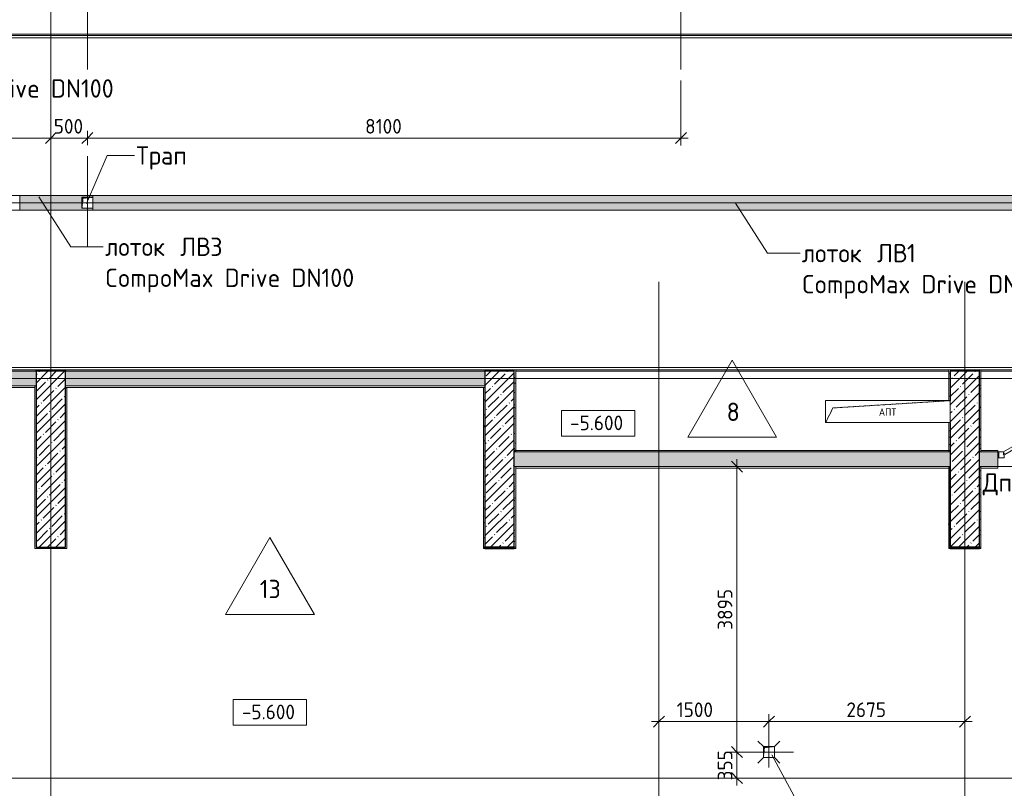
# Model space of a CAD drawing. Header units: millimetres. Extents: x -4558 to 63605, y -10605 to 130388.
# Tile 54 of 66: x 7775 to 21213, y 93710 to 104198. Entities that reach past the tile are written whole.
import ezdxf

# ---------------------------------------------------------------- set-up
doc = ezdxf.new("R2010")
doc.units = ezdxf.units.MM
for name, pattern in [('3_ Штрих_ 1 х 1 мм', [2, 1, -1]), ('4_ Штрихпунктир_ 10 х 2 мм', [14, 10, -2, 0, -2]), ('4_ Штрихпунктир_ 5 х 2 мм', [9, 5, -2, 0, -2])]:
    doc.linetypes.add(name, pattern=pattern)
for name, color, linetype, lineweight in [('A-ANNO-DIMS', 7, 'Continuous', 5), ('A-ANNO-DIMS-100', 7, 'Continuous', 5), ('A-ANNO-NOTE', 7, 'Continuous', 5), ('A-DETL', 7, 'Continuous', 25), ('A-DETL-GENF', 7, 'Continuous', 13), ('A-DOOR', 7, 'Continuous', 13), ('A-DOOR-FRAM', 7, 'Continuous', 13), ('A-DOOR-IDEN', 7, 'Continuous', 5), ('A-FLOR', 7, 'Continuous', 13), ('A-FLOR-IDEN', 7, 'Continuous', 5), ('A-GENM', 7, 'Continuous', 13), ('A-WALL', 7, 'Continuous', 13), ('A-WALL-PATT', 7, 'Continuous', 13), ('G-ANNO-DIMS', 7, 'Continuous', 5), ('G-ANNO-TEXT', 7, 'Continuous', 5), ('I-WALL', 7, 'Continuous', 13), ('M-EQPM', 7, 'Continuous', 13), ('P-SANR-FIXT', 7, 'Continuous', 13), ('S-COLS', 7, 'Continuous', 25), ('S-GRID', 7, 'Continuous', 5)]:
    doc.layers.add(name, color=color, linetype=linetype, lineweight=lineweight)
doc.styles.add('GOST Common', font='GOST_Common.ttf', dxfattribs={"height": 100})
doc.styles.add('GOST Common_2', font='GOST_Common.ttf', dxfattribs={"height": 200})
doc.styles.add('GOST Common_3', font='GOST_Common.ttf', dxfattribs={"height": 250})
doc.dimstyles.new('2_мм', dxfattribs={"dimscale": 304.8, "dimtxt": 201.142999, "dimasz": 0.492126, "dimexe": 0.328084, "dimexo": 0.492126, "dimgap": 0, "dimtad": 1, "dimdec": 0, "dimdsep": 46, "dimtxsty": 'GOST Common_2', "dimblk1": 'OBLIQUE', "dimblk2": 'OBLIQUE', "dimsah": 1, "dimcen": 0.09, "dimdle": 0.328084, "dimadec": 5, "dimazin": 2, "dimtfac": 1, "dimtdec": 4, "dimtix": 1, "dimtmove": 0, "dimatfit": 3, "dimfxl": 1, "dimtvp": 1, "dimtolj": 1, "dimtzin": 0, "dimarcsym": 2})
doc.dimstyles.new('2_мм_1', dxfattribs={"dimscale": 304.8, "dimtxt": 201.142999, "dimasz": 0.492126, "dimexe": 0.328084, "dimexo": 0.492126, "dimgap": 0, "dimtad": 1, "dimdec": 0, "dimdsep": 46, "dimtxsty": 'GOST Common_2', "dimblk1": 'OBLIQUE', "dimblk2": 'OBLIQUE', "dimsah": 1, "dimcen": 0.09, "dimdle": 0.328084, "dimadec": 5, "dimazin": 2, "dimtfac": 1, "dimtdec": 4, "dimtix": 1, "dimtmove": 1, "dimatfit": 3, "dimfxl": 1, "dimtvp": 1, "dimtolj": 1, "dimtzin": 0, "dimarcsym": 2})
pattern_1 = [(0, (0, 0), (203.2, 50.8), [3.353, -149.047, 3.353, -149.047, -812.8]), (0, (0, 0), (203.2, 50.8), [-304.8, 3.353, -301.447, 3.353, -149.047, -355.6]), (0, (0, 0), (203.2, 50.8), [-762, 3.353, -98.247, 3.353, -250.647]), (120, (76.2, 25.4), (-145.59409, 150.576362), [3.353, -149.047, 3.353, -149.047, -812.8]), (120, (76.2, 25.4), (-145.59409, 150.576362), [-304.8, 3.353, -301.447, 3.353, -149.047, -355.6]), (120, (76.2, 25.4), (-145.59409, 150.576362), [-762, 3.353, -98.247, 3.353, -250.647]), (240, (101.6, 127), (-57.60591, -201.376362), [3.353, -149.047, 3.353, -149.047, -812.8]), (240, (101.6, 127), (-57.60591, -201.376362), [-304.8, 3.353, -301.447, 3.353, -149.047, -355.6]), (240, (101.6, 127), (-57.60591, -201.376362), [-762, 3.353, -98.247, 3.353, -250.647])]
pattern_2 = [(45, (0, 0), (-114.04925, 114.04925), []), (45, (114.05, 0), (-114.04925, 114.04925), [201.612, -40.322, 3.353, -36.97])]
pattern_3 = [(135, (150.28, 188.64), (-282.8427, 3e-14), [5, -395]), (135, (174.9, 237.36), (-282.8427, 3e-14), [5, -395]), (135, (211.96, 236.53), (-282.8427, 3e-14), [5, -395]), (135, (114.96, 223.96), (-282.8427, 3e-14), [5, -395]), (135, (77.54, 223.96), (-282.8427, 3e-14), [5, -395]), (135, (57.44, 184.52), (-282.8427, 3e-14), [5, -395]), (135, (66.21, 142.9), (-282.8427, 3e-14), [5, -395]), (135, (107.33, 161), (-282.8427, 3e-14), [5, -395]), (135, (99.08, 130.94), (-282.8427, 3e-14), [5, -395]), (135, (22.6, 136.46), (-282.8427, 3e-14), [5, -395]), (135, (21.16, 168.08), (-282.8427, 3e-14), [5, -395]), (135, (46.13, 96.12), (-282.8427, 3e-14), [5, -395]), (135, (3.54, 74.6), (-282.8427, 3e-14), [5, -395]), (135, (40.3, 47.56), (-282.8427, 3e-14), [5, -395]), (135, (39.77, 18.47), (-282.8427, 3e-14), [5, -395]), (135, (76.94, 37.28), (-282.8427, 3e-14), [5, -395]), (135, (114.18, 62.4), (-282.8427, 3e-14), [5, -395]), (135, (139.87, 90.2), (-282.8427, 3e-14), [5, -395]), (135, (141.44, 15.82), (-282.8427, 3e-14), [5, -395]), (135, (188.69, 26.73), (-282.8427, 3e-14), [5, -395]), (135, (176.14, 51.36), (-282.8427, 3e-14), [5, -395]), (135, (177.03, 0), (-282.8427, 3e-14), [5, -395]), (135, (276.61, 8.22), (-282.8427, 3e-14), [5, -395]), (135, (271.19, 31.72), (-282.8427, 3e-14), [5, -395]), (135, (268.29, 119.65), (-282.8427, 3e-14), [5, -395]), (135, (237.92, 101.95), (-282.8427, 3e-14), [5, -395]), (135, (237.92, 158.27), (-282.8427, 3e-14), [5, -395]), (135, (260.4, 204.35), (-282.8427, 3e-14), [5, -395]), (135, (275.54, 235.4), (-282.8427, 3e-14), [5, -395]), (135, (117.62, 268.96), (-282.8427, 3e-14), [5, -395]), (135, (203.62, 273.83), (-282.8427, 3e-14), [5, -395]), (135, (47.24, 279.3), (-282.8427, 3e-14), [5, -395]), (135, (23.2, 266.16), (-282.8427, 3e-14), [5, -395]), (135, (42.78, 232.52), (-282.8427, 3e-14), [5, -395]), (135, (177.76, 90.57), (-282.8427, 3e-14), [5, -395]), (135, (181.12, 121.8), (-282.8427, 3e-14), [5, -395]), (135, (206.73, 172.06), (-282.8427, 3e-14), [5, -395]), (135, (143.14, 136.62), (-282.8427, 3e-14), [5, -395]), (135, (211.51, 131.86), (-282.8427, 3e-14), [5, -395]), (135, (81.47, 95.1), (-282.8427, 3e-14), [5, -395]), (135, (235.13, 60.46), (-282.8427, 3e-14), [5, -395]), (135, (242.24, 4.89), (-282.8427, 3e-14), [5, -395]), (45, (0, 106.07), (-282.8427, 0), []), (45, (106.07, 0), (-282.8427, 0), []), (45, (176.78, 0), (-282.8427, 0), []), (45, (0, 176.78), (-282.8427, 0), [])]

# ---------------------------------------------------------------- blocks, each defined once
blk = doc.blocks.new('Наметкина 10_РД_АР_П_Отделка_R21_rvt-1--01_Подвал_МП_часть А')
at = {"layer": 'A-WALL-PATT', "lineweight": 5}
h = blk.add_hatch(dxfattribs=at)
h.set_pattern_fill('FP_6', color=256, style=0, pattern_type=2)
h.set_pattern_definition(pattern_1)
h.paths.add_polyline_path([(8000, 99400), (8000, 99420), (600, 99420), (600, 99400), (7068, 99400)])
h = blk.add_hatch(dxfattribs=at)
h.set_pattern_fill('FP_6', color=256, style=0, pattern_type=2)
h.set_pattern_definition(pattern_1)
h.paths.add_polyline_path([(8400, 99400), (8400, 99420), (8000, 99420), (8000, 99400)])
h = blk.add_hatch(dxfattribs=at)
h.set_pattern_fill('FP_6', color=256, style=0, pattern_type=2)
h.set_pattern_definition(pattern_1)
h.paths.add_polyline_path([(14126, 99400), (14126, 99420), (8400, 99420), (8400, 99400), (13815, 99400)])
h = blk.add_hatch(dxfattribs=at)
h.set_pattern_fill('FP_6', color=256, style=0, pattern_type=2)
h.set_pattern_definition(pattern_1)
h.paths.add_polyline_path([(14525, 99400), (14525, 99420), (14126, 99420), (14126, 99400)])
h = blk.add_hatch(dxfattribs=at)
h.set_pattern_fill('FP_6', color=256, style=0, pattern_type=2)
h.set_pattern_definition(pattern_1)
h.paths.add_polyline_path([(14545, 98320), (14545, 99420), (14525, 99420), (14525, 98320)])
h = blk.add_hatch(dxfattribs=at)
h.set_pattern_fill('FP_6', color=256, style=0, pattern_type=2)
h.set_pattern_definition(pattern_1)
h.paths.add_polyline_path([(20455, 98300), (20475, 98300), (20475, 98700), (20455, 98700)])
h.paths.add_polyline_path([(20468, 99000), (20475, 99000), (20475, 99420), (20455, 99420), (20455, 99000)])
h = blk.add_hatch(dxfattribs=at)
h.set_pattern_fill('FP_6', color=256, style=0, pattern_type=2)
h.set_pattern_definition(pattern_1)
h.paths.add_polyline_path([(20475, 99400), (20875, 99400), (20875, 99420), (20475, 99420)])
h = blk.add_hatch(dxfattribs=at)
h.set_pattern_fill('FP_6', color=256, style=0, pattern_type=2)
h.set_pattern_definition(pattern_1)
h.paths.add_polyline_path([(20895, 98300), (20895, 99420), (20875, 99420), (20875, 98300)])
h = blk.add_hatch(dxfattribs=at)
h.set_pattern_fill('FP_6', color=256, style=0, pattern_type=2)
h.set_pattern_definition(pattern_1)
h.paths.add_polyline_path([(14125, 97000), (14125, 99180), (14105, 99180), (14105, 97000)])
h = blk.add_hatch(dxfattribs=at)
h.set_pattern_fill('FP_6', color=256, style=0, pattern_type=2)
h.set_pattern_definition(pattern_1)
h.paths.add_polyline_path([(14525, 96980), (14545, 96980), (14545, 98100), (14525, 98100), (14525, 97000)])
h.paths.add_polyline_path([(14545, 98300), (14545, 98320), (14525, 98320), (14525, 98300)])
h = blk.add_hatch(dxfattribs=at)
h.set_pattern_fill('FP_6', color=256, style=0, pattern_type=2)
h.set_pattern_definition(pattern_1)
h.paths.add_polyline_path([(20455, 98300), (20455, 98320), (14545, 98320), (14545, 98300)])
h = blk.add_hatch(dxfattribs=at)
h.set_pattern_fill('FP_6', color=256, style=0, pattern_type=2)
h.set_pattern_definition(pattern_1)
h.paths.add_polyline_path([(26555, 98300), (26555, 98320), (22225, 98320), (22225, 98300), (23936, 98300)])
h.paths.add_polyline_path([(21125, 98300), (21125, 98320), (20895, 98320), (20895, 98300)])
h = blk.add_hatch(dxfattribs=at)
h.set_pattern_fill('FP_6', color=256, style=0, pattern_type=2)
h.set_pattern_definition(pattern_1)
h.paths.add_polyline_path([(20475, 97000), (20475, 98100), (20455, 98100), (20455, 97000)])
h = blk.add_hatch(dxfattribs=at)
h.set_pattern_fill('FP_6', color=256, style=0, pattern_type=2)
h.set_pattern_definition(pattern_1)
h.paths.add_polyline_path([(20895, 96980), (20895, 98100), (20875, 98100), (20875, 96980)])
h = blk.add_hatch(dxfattribs=at)
h.set_pattern_fill('FP_6', color=256, style=0, pattern_type=2)
h.set_pattern_definition(pattern_1)
h.paths.add_polyline_path([(14525, 96980), (14525, 97000), (14105, 97000), (14105, 96980), (14125, 96980)])
h = blk.add_hatch(dxfattribs=at)
h.set_pattern_fill('FP_6', color=256, style=0, pattern_type=2)
h.set_pattern_definition(pattern_1)
h.paths.add_polyline_path([(20455, 96980), (20875, 96980), (20875, 97000), (20455, 97000)])
at = {"layer": 'A-WALL'}
for p, q in [((8000, 99420), (600, 99420)), ((600, 99400), (8000, 99400)), ((8400, 99420), (8000, 99420)), ((8000, 99400), (8400, 99400)), ((14126, 99420), (8400, 99420)), ((8400, 99400), (14126, 99400)), ((14525, 99420), (14126, 99420)), ((14126, 99400), (14525, 99400)), ((14525, 99420), (14525, 98320)), ((14545, 99420), (14525, 99420)), ((14525, 99400), (14525, 99420)), ((14545, 98320), (14545, 99420)), ((20475, 99420), (20455, 99420)), ((20455, 99420), (20455, 99000)), ((20875, 99420), (20475, 99420)), ((20475, 99400), (20875, 99400)), ((20475, 99000), (20475, 99400)), ((20875, 99420), (20875, 98300)), ((20895, 99420), (20875, 99420)), ((20875, 99400), (20875, 99420)), ((20895, 98300), (20895, 99420)), ((7980, 99200), (620, 99200)), ((620, 99180), (7980, 99180)), ((8000, 99200), (7980, 99200)), ((7980, 99200), (7980, 97000)), ((7980, 99180), (7980, 99200)), ((8000, 97000), (8000, 99200)), ((8400, 99200), (8400, 99180)), ((8420, 99200), (8400, 99200)), ((8400, 99180), (8400, 97000)), ((14105, 99200), (8420, 99200)), ((8420, 96980), (8420, 99180)), ((8420, 99180), (14105, 99180)), ((14125, 99200), (14105, 99200)), ((14105, 99180), (14105, 97000)), ((14125, 99180), (14105, 99180)), ((14105, 99180), (14105, 97000)), ((14125, 99180), (14125, 99200)), ((14125, 97000), (14125, 99180)), ((14125, 97000), (14125, 99180)), ((20455, 98700), (20455, 98300)), ((20475, 98300), (20475, 98700)), ((14525, 98320), (14525, 98300)), ((14545, 98320), (14525, 98320)), ((14525, 98320), (14525, 98300)), ((14525, 98300), (14545, 98300)), ((14525, 98300), (14545, 98300)), ((20455, 98320), (14545, 98320)), ((14545, 98320), (14545, 98300)), ((14545, 98300), (14545, 98320)), ((14545, 98300), (14545, 98320)), ((14545, 98300), (20455, 98300)), ((20455, 98300), (20455, 98320)), ((20455, 98300), (20475, 98300)), ((20875, 98300), (20895, 98300)), ((21125, 98320), (20895, 98320)), ((20895, 98320), (20895, 98300)), ((20895, 98300), (21125, 98300)), ((21125, 98300), (21125, 98320)), ((14525, 98100), (14525, 97000)), ((14545, 98100), (14525, 98100)), ((14525, 98100), (14525, 97000)), ((14545, 98100), (14525, 98100)), ((14545, 96980), (14545, 98100)), ((20455, 98100), (14545, 98100)), ((14545, 98100), (14545, 98080)), ((14545, 97000), (14545, 98100)), ((20475, 98100), (20455, 98100)), ((20455, 98100), (20455, 97000)), ((20455, 98080), (20455, 98100)), ((20475, 98100), (20455, 98100)), ((20475, 97000), (20475, 98100)), ((20875, 98100), (20875, 97000)), ((20895, 98100), (20875, 98100)), ((20875, 98100), (20875, 97000)), ((20895, 98100), (20875, 98100)), ((20895, 96980), (20895, 98100)), ((21125, 98100), (20895, 98100)), ((20895, 98100), (20895, 98080)), ((20895, 97000), (20895, 98100)), ((21125, 98080), (21125, 98100)), ((14545, 98080), (20455, 98080)), ((20895, 98080), (21125, 98080)), ((7980, 97000), (7980, 96980)), ((7980, 96980), (8400, 96980)), ((8400, 97000), (8000, 97000)), ((8400, 96980), (8420, 96980)), ((14105, 97000), (14105, 96980)), ((14105, 96980), (14125, 96980)), ((14525, 97000), (14125, 97000)), ((14125, 97000), (14125, 96980)), ((14125, 96980), (14525, 96980)), ((14525, 97000), (14545, 97000)), ((14525, 96980), (14545, 96980)), ((20455, 97000), (20455, 96980)), ((20455, 96980), (20475, 96980)), ((20875, 97000), (20475, 97000)), ((20475, 97000), (20475, 96980)), ((20475, 96980), (20875, 96980)), ((20875, 97000), (20895, 97000)), ((20875, 96980), (20895, 96980))]:
    blk.add_line(p, q, dxfattribs=at)
at = {"layer": 'A-WALL', "lineweight": 25}
for p, q in [((8000, 99400), (8000, 99420)), ((8000, 99420), (8000, 99400)), ((8400, 99420), (8400, 99400)), ((8400, 99400), (8400, 99420)), ((14126, 99400), (14126, 99420)), ((14126, 99420), (14126, 99400)), ((8400, 99180), (8420, 99180)), ((14525, 98320), (14545, 98320)), ((14545, 98320), (14525, 98320)), ((20455, 98100), (20455, 97000)), ((20455, 98100), (20455, 97000)), ((20475, 97000), (20475, 98100)), ((20475, 97000), (20475, 98100)), ((14105, 97000), (14125, 97000)), ((14525, 97000), (14125, 97000)), ((14525, 97000), (14125, 97000)), ((14125, 96980), (14525, 96980)), ((14125, 96980), (14525, 96980)), ((14525, 96980), (14525, 97000)), ((20455, 97000), (20475, 97000)), ((20875, 97000), (20475, 97000)), ((20875, 97000), (20475, 97000)), ((20475, 96980), (20875, 96980)), ((20475, 96980), (20875, 96980)), ((20875, 96980), (20875, 97000))]:
    blk.add_line(p, q, dxfattribs=at)
blk = doc.blocks.new('АР_Дверь однопольная - 1100х2100h_техн_ помещ_-4753889--01_Подвал_МП_часть А')
at = {"layer": 'A-DOOR'}
for p, q in [((348, 575), (-475, 100)), ((-455, 65), (368, 540)), ((368, 540), (348, 575)), ((-475, 100), (-455, 65))]:
    blk.add_line(p, q, dxfattribs=at)
at = {"layer": 'A-DOOR', "lineweight": 5}
blk.add_arc((-475, 100), 950, 360, 30, dxfattribs=at)
at = {"layer": 'A-DOOR-FRAM'}
for p, q in [((-535, 100), (-550, 100)), ((-535, 20), (-550, 20)), ((-475, 100), (-535, 100)), ((-535, 100), (-535, 20)), ((-535, 20), (-465, 20)), ((-475, 60), (-475, 100)), ((-465, 60), (-475, 60)), ((-465, 20), (-465, 60)), ((475, 60), (465, 60)), ((465, 60), (465, 20)), ((465, 20), (535, 20)), ((535, 100), (475, 100)), ((475, 100), (475, 60)), ((535, 20), (535, 100)), ((535, 100), (550, 100)), ((535, 20), (550, 20))]:
    blk.add_line(p, q, dxfattribs=at)
blk = doc.blocks.new('АР_Лоток - 200х100h_ЛВ1-7511695--01_Подвал_МП_часть А')
at = {"layer": 'M-EQPM', "true_color": 0xdddddd}
blk.add_hatch(color=254, dxfattribs=at).paths.add_polyline_path([(22805, -100), (22805, 100), (0, 100), (0, -100), (18534, -100)])
at = {"layer": 'M-EQPM'}
for p, q in [((0, 100), (0, 75)), ((0, -75), (0, -100))]:
    blk.add_line(p, q, dxfattribs=at)
blk = doc.blocks.new('АР_Канал вертикальный прямоугольный - ВК-V17--01_Подвал_МП_часть А')
at = {"layer": 'A-DETL-GENF'}
blk.add_hatch(color=256, dxfattribs=at).paths.add_polyline_path([(-75, -75), (-60, 60), (75, 75), (-75, 75)])
at = {"layer": 'A-DETL-GENF', "linetype": '3_ Штрих_ 1 х 1 мм'}
for p, q in [((75, 75), (-75, 75)), ((-75, 75), (-75, -75)), ((75, 75), (-75, 75)), ((-75, 75), (-75, -75)), ((-75, -75), (-60, 60)), ((-75, -75), (-60, 60)), ((-60, 60), (75, 75)), ((-60, 60), (75, 75)), ((75, -75), (75, 75)), ((-75, -75), (75, -75))]:
    blk.add_line(p, q, dxfattribs=at)
at = {"layer": 'M-EQPM'}
for p, q in [((-75, -75), (-75, 75)), ((-75, 75), (75, 75)), ((75, 75), (75, -75)), ((75, -75), (-75, -75))]:
    blk.add_line(p, q, dxfattribs=at)
blk = doc.blocks.new('АР_Трап - 100-100-V20--01_Подвал_МП_часть А')
at = {"layer": 'P-SANR-FIXT'}
for p, q in [((-75, 75), (-150, 150)), ((75, 75), (150, 150)), ((-100, 0), (-75, 0)), ((0, 75), (0, 100)), ((75, 0), (100, 0)), ((-75, -75), (-150, -150)), ((0, -100), (0, -75)), ((75, -75), (150, -150))]:
    blk.add_line(p, q, dxfattribs=at)
blk = doc.blocks.new('АР_Канал вертикальный прямоугольный - ВК-5405325--01_Подвал_МП_часть А')
at = {"layer": 'A-DETL-GENF'}
blk.add_hatch(color=256, dxfattribs=at).paths.add_polyline_path([(-75, -75), (-60, 60), (75, 75), (-75, 75)])
at = {"layer": 'A-DETL-GENF', "linetype": '3_ Штрих_ 1 х 1 мм'}
for p, q in [((75, 75), (-75, 75)), ((-75, 75), (-75, -75)), ((75, 75), (-75, 75)), ((-75, 75), (-75, -75)), ((-75, -75), (-60, 60)), ((-75, -75), (-60, 60)), ((-60, 60), (75, 75)), ((-60, 60), (75, 75)), ((75, -75), (75, 75)), ((-75, -75), (75, -75))]:
    blk.add_line(p, q, dxfattribs=at)
at = {"layer": 'M-EQPM'}
for p, q in [((-75, -75), (-75, 75)), ((-75, 75), (75, 75)), ((75, 75), (75, -75)), ((75, -75), (-75, -75))]:
    blk.add_line(p, q, dxfattribs=at)
blk = doc.blocks.new('АР_Канал вертикальный прямоугольный - АПТ-6400479--01_Подвал_МП_часть А')
at = {"layer": 'A-DETL-GENF', "linetype": '3_ Штрих_ 1 х 1 мм'}
for p, q in [((850, 150), (-850, 150)), ((-850, 150), (-850, -150)), ((-750, 50), (850, 150)), ((850, -150), (850, 150)), ((-850, -150), (-750, 50)), ((-850, -150), (850, -150))]:
    blk.add_line(p, q, dxfattribs=at)
at = {"layer": 'M-EQPM'}
for p, q in [((-850, -150), (-850, 150)), ((-850, 150), (850, 150)), ((850, 150), (850, -150)), ((850, -150), (-850, -150))]:
    blk.add_line(p, q, dxfattribs=at)
blk = doc.blocks.new('АР-Заполнение деф_ шва - Д_ш_-4492660--01_Подвал_МП_часть А')
at = {"layer": 'A-GENM'}
for p, q in [((0, 25), (40326, 25)), ((0, -25), (40326, -25))]:
    blk.add_line(p, q, dxfattribs=at)
blk = doc.blocks.new('АР-Заполнение деф_ шва - Д_ш_-4429952--01_Подвал_МП_часть А')
at = {"layer": 'A-GENM'}
for p, q in [((0, 25), (5950, 25)), ((20, -25), (5930, -25))]:
    blk.add_line(p, q, dxfattribs=at)
blk = doc.blocks.new('АР-Заполнение деф_ шва - Д_ш_-4317194--01_Подвал_МП_часть А')
at = {"layer": 'A-GENM'}
for p, q in [((0, 25), (5700, 25)), ((20, -25), (5680, -25))]:
    blk.add_line(p, q, dxfattribs=at)
blk = doc.blocks.new('АР-Заполнение деф_ шва - Д_ш__Пристенный-V32--01_Подвал_МП_часть А')
at = {"layer": 'A-GENM'}
blk.add_line((0, 25), (400, 25), dxfattribs=at)
blk = doc.blocks.new('АР-Заполнение деф_ шва - Д_ш__Пристенный-4429810--01_Подвал_МП_часть А')
at = {"layer": 'A-GENM'}
blk.add_line((0, 25), (12825, 25), dxfattribs=at)
blk = doc.blocks.new('АР_Лоток - 200х100h_L_1000_с вертик_отводом_ЛВ3-V38--01_Подвал_МП_часть А')
at = {"layer": 'M-EQPM', "true_color": 0xdddddd}
blk.add_hatch(color=254, dxfattribs=at).paths.add_polyline_path([(0, 48), (0, -100), (1000, -100), (1000, -75), (850, -75), (850, 75), (1000, 75), (1000, 100), (0, 100), (0, 60)])
at = {"layer": 'M-EQPM'}
for p, q in [((0, 100), (0, -100)), ((1000, 75), (1000, 100)), ((1000, -100), (1000, -75))]:
    blk.add_line(p, q, dxfattribs=at)
blk = doc.blocks.new('DIMBLOCK174--01_Подвал_МП_часть А')
at = {"layer": 'A-ANNO-DIMS-100', "transparency": 16777216}
for p, q in [((4000, 101850), (4000, 102682)), ((8200, 102538), (8200, 102682)), ((4000, 102582), (8200, 102582)), ((4000, 102582), (4000, 101850)), ((8200, 102582), (8200, 102538))]:
    blk.add_line(p, q, dxfattribs=at)
at = {"layer": 'A-ANNO-DIMS-100', "lineweight": 25, "transparency": 16777216}
for p, q in [((4000, 102582), (3925, 102507)), ((4000, 102582), (4075, 102657)), ((8200, 102582), (8125, 102507)), ((8200, 102582), (8275, 102657))]:
    blk.add_line(p, q, dxfattribs=at)
at = {"layer": 'A-ANNO-DIMS-100', "color": 0, "transparency": 16777216, "insert": (5810, 102843), "char_height": 200, "width": 695.48, "attachment_point": 1, "line_spacing_factor": 1.022761, "style": 'GOST Common_2'}
blk.add_mtext('4200', dxfattribs=at)
blk = doc.blocks.new('_Oblique')
at = {"color": 0, "linetype": 'ByBlock', "lineweight": -2}
blk.add_line((-0.5, -0.5), (0.5, 0.5), dxfattribs=at)
blk = doc.blocks.new('DIMBLOCK175--01_Подвал_МП_часть А')
at = {"layer": 'A-ANNO-DIMS-100', "transparency": 16777216}
for p, q in [((8200, 102538), (8200, 102682)), ((8700, 102485), (8700, 102682)), ((8200, 102582), (8700, 102582)), ((8200, 102582), (8200, 102538)), ((8700, 102582), (8700, 102485))]:
    blk.add_line(p, q, dxfattribs=at)
at = {"layer": 'A-ANNO-DIMS-100', "lineweight": 25, "transparency": 16777216}
for p, q in [((8200, 102582), (8125, 102507)), ((8200, 102582), (8275, 102657)), ((8700, 102582), (8625, 102507)), ((8700, 102582), (8775, 102657))]:
    blk.add_line(p, q, dxfattribs=at)
at = {"layer": 'A-ANNO-DIMS-100', "color": 0, "transparency": 16777216, "insert": (8240, 102843), "char_height": 200, "width": 503.2, "attachment_point": 1, "line_spacing_factor": 1.022761, "style": 'GOST Common_2'}
blk.add_mtext('500', dxfattribs=at)
blk = doc.blocks.new('DIMBLOCK176--01_Подвал_МП_часть А')
at = {"layer": 'A-ANNO-DIMS-100', "transparency": 16777216}
for p, q in [((16800, 103370), (16800, 102482)), ((16800, 102582), (16800, 103370)), ((8700, 102485), (8700, 102682)), ((8700, 102582), (16900, 102582)), ((8700, 102582), (8700, 102485))]:
    blk.add_line(p, q, dxfattribs=at)
at = {"layer": 'A-ANNO-DIMS-100', "lineweight": 25, "transparency": 16777216}
for p, q in [((8700, 102582), (8625, 102507)), ((8700, 102582), (8775, 102657)), ((16800, 102582), (16725, 102507)), ((16800, 102582), (16875, 102657))]:
    blk.add_line(p, q, dxfattribs=at)
at = {"layer": 'A-ANNO-DIMS-100', "color": 0, "transparency": 16777216, "insert": (12489, 102843), "char_height": 200, "width": 625.93, "attachment_point": 1, "line_spacing_factor": 1.022761, "style": 'GOST Common_2'}
blk.add_mtext('8100', dxfattribs=at)
blk = doc.blocks.new('DIMBLOCK232--01_Подвал_МП_часть А')
at = {"layer": 'A-ANNO-DIMS-100', "transparency": 16777216}
for p, q in [((18335, 94205), (17463, 94205)), ((17563, 93750), (17563, 94205)), ((17563, 94205), (18335, 94205)), ((17607, 93850), (17463, 93850)), ((17563, 93850), (17607, 93850))]:
    blk.add_line(p, q, dxfattribs=at)
at = {"layer": 'A-ANNO-DIMS-100', "lineweight": 25, "transparency": 16777216}
for p, q in [((17563, 94205), (17488, 94280)), ((17563, 94205), (17638, 94130)), ((17563, 93850), (17488, 93925)), ((17563, 93850), (17638, 93775))]:
    blk.add_line(p, q, dxfattribs=at)
at = {"layer": 'A-ANNO-DIMS-100', "color": 0, "transparency": 16777216, "insert": (17302, 93818), "char_height": 200, "width": 503.2, "attachment_point": 1, "rotation": 90, "line_spacing_factor": 1.022761, "style": 'GOST Common_2'}
blk.add_mtext('355', dxfattribs=at)
blk = doc.blocks.new('DIMBLOCK233--01_Подвал_МП_часть А')
at = {"layer": 'A-ANNO-DIMS-100', "transparency": 16777216}
for p, q in [((17607, 98100), (17463, 98100)), ((17563, 94205), (17563, 98200)), ((17563, 98100), (17607, 98100)), ((18335, 94205), (17463, 94205)), ((17563, 94205), (18335, 94205))]:
    blk.add_line(p, q, dxfattribs=at)
at = {"layer": 'A-ANNO-DIMS-100', "lineweight": 25, "transparency": 16777216}
for p, q in [((17563, 98100), (17488, 98175)), ((17563, 98100), (17638, 98025)), ((17563, 94205), (17488, 94280)), ((17563, 94205), (17638, 94130))]:
    blk.add_line(p, q, dxfattribs=at)
at = {"layer": 'A-ANNO-DIMS-100', "color": 0, "transparency": 16777216, "insert": (17302, 95873), "char_height": 200, "width": 670.93, "attachment_point": 1, "rotation": 90, "line_spacing_factor": 1.022761, "style": 'GOST Common_2'}
blk.add_mtext('3895', dxfattribs=at)
blk = doc.blocks.new('DIMBLOCK234--01_Подвал_МП_часть А')
at = {"layer": 'A-ANNO-DIMS-100', "transparency": 16777216}
for p, q in [((16400, 94620), (18000, 94620)), ((16500, 94576), (16500, 94720)), ((16500, 94620), (16500, 94576)), ((16742, 94620), (17364, 94620)), ((17364, 94620), (17250, 94620)), ((18000, 93996), (18000, 94720)), ((18000, 94620), (18000, 93996))]:
    blk.add_line(p, q, dxfattribs=at)
at = {"layer": 'A-ANNO-DIMS-100', "lineweight": 25, "transparency": 16777216}
for p, q in [((16500, 94620), (16425, 94545)), ((16500, 94620), (16575, 94695)), ((18000, 94620), (17925, 94545)), ((18000, 94620), (18075, 94695))]:
    blk.add_line(p, q, dxfattribs=at)
at = {"layer": 'A-ANNO-DIMS-100', "color": 0, "transparency": 16777216, "insert": (16742, 94882), "char_height": 200, "width": 625.93, "attachment_point": 1, "line_spacing_factor": 1.022761, "style": 'GOST Common_2'}
blk.add_mtext('1500', dxfattribs=at)
blk = doc.blocks.new('DIMBLOCK235--01_Подвал_МП_часть А')
at = {"layer": 'A-ANNO-DIMS-100', "lineweight": 25, "transparency": 16777216}
for p, q in [((18000, 94620), (17925, 94545)), ((18000, 94620), (18075, 94695)), ((20675, 94620), (20600, 94545)), ((20675, 94620), (20750, 94695))]:
    blk.add_line(p, q, dxfattribs=at)
at = {"layer": 'A-ANNO-DIMS-100', "transparency": 16777216}
for p, q in [((18000, 93996), (18000, 94720)), ((18000, 94620), (20775, 94620)), ((18000, 94620), (18000, 93996)), ((20675, 94576), (20675, 94720)), ((20675, 94620), (20675, 94576))]:
    blk.add_line(p, q, dxfattribs=at)
at = {"layer": 'A-ANNO-DIMS-100', "color": 0, "transparency": 16777216, "insert": (19058, 94882), "char_height": 200, "width": 670.93, "attachment_point": 1, "line_spacing_factor": 1.022761, "style": 'GOST Common_2'}
blk.add_mtext('2675', dxfattribs=at)
blk = doc.blocks.new('Марка полов - Марка полов-4106608--01_Подвал_МП_часть А')
at = {"layer": 'A-FLOR-IDEN'}
for p, q in [((0, 7), (-6.06, -3.5)), ((6.06, -3.5), (0, 7)), ((-6.06, -3.5), (6.06, -3.5))]:
    blk.add_line(p, q, dxfattribs=at)
blk = doc.blocks.new('Высотные отметки - Frame_2-749557--01_Подвал_МП_часть А')
at = {"layer": 'G-ANNO-DIMS'}
for p, q in [((-5, 3.5), (-5, 0)), ((5, 3.5), (-5, 3.5)), ((5, 0), (5, 3.5)), ((-5, 0), (5, 0))]:
    blk.add_line(p, q, dxfattribs=at)

msp = doc.modelspace()

# ---------------------------------------------------------------- hatches: boundary and pattern name
at = {"layer": 'A-WALL-PATT', "lineweight": 5}
h = msp.add_hatch(dxfattribs=at)
h.set_pattern_fill('FP_3', color=256, style=0, pattern_type=2)
h.set_pattern_definition(pattern_3)
h.paths.add_polyline_path([(8000, 99200), (8000, 99400), (600, 99400), (600, 99200), (7068.306483, 99200)])
h = msp.add_hatch(dxfattribs=at)
h.set_pattern_fill('FP_3', color=256, style=0, pattern_type=2)
h.set_pattern_definition(pattern_3)
h.paths.add_polyline_path([(14125, 99200), (14125, 99400), (8400, 99400), (8400, 99200), (13815.261826, 99200)])
h = msp.add_hatch(dxfattribs=at)
h.set_pattern_fill('FP_3', color=256, style=0, pattern_type=2)
h.set_pattern_definition(pattern_3)
h.paths.add_polyline_path([(20475, 98100), (20475, 98300), (14525, 98300), (14525, 98100)])
h = msp.add_hatch(dxfattribs=at)
h.set_pattern_fill('FP_3', color=256, style=0, pattern_type=2)
h.set_pattern_definition(pattern_3)
h.paths.add_polyline_path([(26575, 98100), (26575, 98300), (22225, 98300), (22225, 98100), (23935.694841, 98100)])
h.paths.add_polyline_path([(20875, 98100), (21125, 98100), (21125, 98300), (20875, 98300)])
at = {"layer": 'S-COLS', "lineweight": 5}
h = msp.add_hatch(dxfattribs=at)
h.set_pattern_fill('FP_1', color=256, style=0, pattern_type=2)
h.set_pattern_definition(pattern_2)
h.paths.add_polyline_path([(8400, 97000), (8400, 99400), (8000, 99400), (8000, 97000)])
h = msp.add_hatch(dxfattribs=at)
h.set_pattern_fill('FP_1', color=256, style=0, pattern_type=2)
h.set_pattern_definition(pattern_2)
h.paths.add_polyline_path([(14525, 97000), (14525, 99400), (14125, 99400), (14125, 97000)])
h = msp.add_hatch(dxfattribs=at)
h.set_pattern_fill('FP_1', color=256, style=0, pattern_type=2)
h.set_pattern_definition(pattern_2)
h.paths.add_polyline_path([(20875, 97000), (20875, 99400), (20475, 99400), (20475, 97000), (20562.217169, 97000)])

# ---------------------------------------------------------------- linework, layer by layer
at = {"layer": 'A-DETL', "linetype": '4_ Штрихпунктир_ 5 х 2 мм', "lineweight": 5}
for p, q in [((8700, 101095), (8700, 102335)), ((41331.731321, 101700), (3331.731321, 101700))]:
    msp.add_line(p, q, dxfattribs=at)
at = {"layer": 'A-FLOR'}
for p, q in [((42050, 104000), (700, 104000)), ((42037.350348, 103980), (1750, 103980)), ((1750, 103950), (42065, 103950)), ((3900, 101800), (39915, 101800)), ((3900, 101600), (39915, 101600)), ((1750, 99450), (46315.683681, 99450)), ((14545, 99420), (20455, 99420)), ((20455, 99400), (14545, 99400)), ((20895, 99420), (26555, 99420)), ((26555, 99400), (20895, 99400)), ((22225, 98100), (21125, 98100))]:
    msp.add_line(p, q, dxfattribs=at)
at = {"layer": 'G-ANNO-DIMS'}
msp.add_line((15683.579739, 98514.398161), (15668.510973, 98514.398161), dxfattribs=at)
at = {"layer": 'G-ANNO-TEXT'}
for p, q in [((8686.593518, 101690.167356), (8970.351715, 102345.507168)), ((8970.351715, 102345.507168), (9342.175558, 102345.507168)), ((8035.012728, 101782.833852), (8472.686049, 101099.082327)), ((17544.582598, 101696.18845), (17982.255919, 101012.436925)), ((8472.686049, 101099.082327), (8915.576727, 101099.082327)), ((17982.255919, 101012.436925), (18425.146597, 101012.436925)), ((18041.187716, 94167.281744), (18404.704975, 93495.202878))]:
    msp.add_line(p, q, dxfattribs=at)
at = {"layer": 'I-WALL'}
for p, q in [((8000, 99400), (600, 99400)), ((8000, 99200), (8000, 99400)), ((14125, 99400), (8400, 99400)), ((8400, 99400), (8400, 99200)), ((14125, 99200), (14125, 99400)), ((600, 99200), (8000, 99200)), ((8400, 99200), (14125, 99200)), ((20475, 98300), (14525, 98300)), ((14525, 98300), (14525, 98100)), ((20475, 98100), (20475, 98300)), ((21125, 98300), (20875, 98300)), ((20875, 98300), (20875, 98100)), ((21125, 98100), (21125, 98300)), ((14525, 98100), (20475, 98100)), ((20875, 98100), (21125, 98100))]:
    msp.add_line(p, q, dxfattribs=at)
at = {"layer": 'S-COLS'}
for p, q in [((8000, 99400), (8000, 97000)), ((8400, 99400), (8000, 99400)), ((8400, 97000), (8400, 99400)), ((14125, 99400), (14125, 97000)), ((14525, 99400), (14125, 99400)), ((14525, 97000), (14525, 99400)), ((20475, 99400), (20475, 99000)), ((20875, 99400), (20475, 99400)), ((20875, 97000), (20875, 99400)), ((20475, 98700), (20475, 97000)), ((8000, 97000), (8400, 97000)), ((14125, 97000), (14525, 97000)), ((20475, 97000), (20875, 97000))]:
    msp.add_line(p, q, dxfattribs=at)
at = {"layer": 'S-GRID', "linetype": '4_ Штрихпунктир_ 10 х 2 мм'}
for p, q in [((8200, 32633.917515), (8200, 129588.42805)), ((8700, 103519.533888), (8700, 128423.739924)), ((16800, 103519.533888), (16800, 128423.739924)), ((8200, 37477.03953), (8200, 128148.762045)), ((16500, 32633.917515), (16500, 100620.828093)), ((20675, 32633.917515), (20675, 100620.828093)), ((48002.408154, 99300), (-3315.067646, 99300)), ((48002.408154, 99300), (-1802.909204, 99300)), ((35565.786682, 93850), (-1802.909204, 93850))]:
    msp.add_line(p, q, dxfattribs=at)

# ---------------------------------------------------------------- block references
at = {"lineweight": 5}
msp.add_blockref('Наметкина 10_РД_АР_П_Отделка_R21_rvt-1--01_Подвал_МП_часть А', (0, 0), dxfattribs=at)
at = {"layer": 'A-DOOR'}
msp.add_blockref('АР_Дверь однопольная - 1100х2100h_техн_ помещ_-4753889--01_Подвал_МП_часть А', (21675, 98200), dxfattribs=at)
at = {"layer": 'A-FLOR-IDEN', "xscale": 99.99999999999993, "yscale": 99.99999999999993, "zscale": 99.99999999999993}
for p in [(17500, 98850), (11191.047413, 96432.292799)]:
    msp.add_blockref('Марка полов - Марка полов-4106608--01_Подвал_МП_часть А', p, dxfattribs=at)
at = {"layer": 'A-GENM'}
for name, p in [('АР-Заполнение деф_ шва - Д_ш_-4492660--01_Подвал_МП_часть А', (1750, 103975)), ('АР-Заполнение деф_ шва - Д_ш__Пристенный-4429810--01_Подвал_МП_часть А', (1700, 99425)), ('АР-Заполнение деф_ шва - Д_ш_-4429952--01_Подвал_МП_часть А', (14525, 99424.999998)), ('АР-Заполнение деф_ шва - Д_ш__Пристенный-V32--01_Подвал_МП_часть А', (20475, 99425)), ('АР-Заполнение деф_ шва - Д_ш_-4317194--01_Подвал_МП_часть А', (20875, 99424.999998))]:
    msp.add_blockref(name, p, dxfattribs=at)
at = {"layer": 'G-ANNO-DIMS', "xscale": 99.99999999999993, "yscale": 99.99999999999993, "zscale": 99.99999999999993}
for p in [(15668.510973, 98514.398161), (11189.520855, 94570.54894)]:
    msp.add_blockref('Высотные отметки - Frame_2-749557--01_Подвал_МП_часть А', p, dxfattribs=at)
at = {"layer": 'M-EQPM'}
for name, p in [('АР_Лоток - 200х100h_L_1000_с вертик_отводом_ЛВ3-V38--01_Подвал_МП_часть А', (7775, 101700)), ('АР_Канал вертикальный прямоугольный - ВК-V17--01_Подвал_МП_часть А', (8700, 101700)), ('АР_Лоток - 200х100h_ЛВ1-7511695--01_Подвал_МП_часть А', (8775, 101700)), ('АР_Канал вертикальный прямоугольный - АПТ-6400479--01_Подвал_МП_часть А', (19625, 98850)), ('АР_Канал вертикальный прямоугольный - ВК-5405325--01_Подвал_МП_часть А', (18000, 94205))]:
    msp.add_blockref(name, p, dxfattribs=at)
at = {"layer": 'P-SANR-FIXT'}
msp.add_blockref('АР_Трап - 100-100-V20--01_Подвал_МП_часть А', (18000, 94205), dxfattribs=at)

# ---------------------------------------------------------------- texts
at = {"layer": 'A-ANNO-NOTE', "insert": (19500.906744, 98893.609736), "char_height": 100, "width": 304.64125, "attachment_point": 1, "style": 'GOST Common'}
msp.add_mtext('АПТ', dxfattribs=at)
at = {"layer": 'A-DOOR-IDEN', "insert": (20919.381106, 98008.156311), "char_height": 250, "width": 489.029375, "attachment_point": 1, "style": 'GOST Common_3'}
msp.add_mtext('Дп', dxfattribs=at)
at = {"layer": 'A-FLOR-IDEN', "char_height": 250, "attachment_point": 1, "style": 'GOST Common_3'}
for s, insert, width in [('\\fGOST Common|b0|i0|c204|p34|;8', (17423.123717, 98972.061672), 216.455625), ('13', (11051.17113, 96554.354471), 368.77625)]:
    msp.add_mtext(s, dxfattribs=dict(at, insert=insert, width=width))
at = {"layer": 'G-ANNO-DIMS', "char_height": 200, "width": 917.17566319, "attachment_point": 1, "line_spacing_factor": 1.022761, "style": 'GOST Common_2'}
for insert in [(15286.354447, 98795.763822), (10807.364329, 94851.9146)]:
    msp.add_mtext('-5.600', dxfattribs=dict(at, insert=insert))
at = {"layer": 'G-ANNO-TEXT', "char_height": 250, "attachment_point": 1, "style": 'GOST Common_3'}
for s, insert, width in [('CompoMax Drive DN100', (5658.431607, 103384.667914), 4064.555625), ('Трап', (9367.175558, 102470.507168), 913.92375), ('\\fGOST Common|b0|i0|c204|p34|; ', (9879.84756, 101224.082327), 104.219375), ('ЛВ', (9965.837143, 101224.082327), 497.04625), ('3 ', (10375.94131, 101224.082327), 320.675), ('лоток', (8940.576727, 101224.082327), 1138.39625), ('лоток', (18450.146597, 101137.436925), 1138.39625), ('\\fGOST Common|b0|i0|c204|p34|; ', (19389.41743, 101137.436925), 104.219375), ('ЛВ', (19475.407013, 101137.436925), 497.04625), ('1 ', (19885.51118, 101137.436925), 256.54), ('CompoMax Drive DN100', (8940.576727, 100800.748994), 4064.555625), ('CompoMax Drive DN100', (18450.146597, 100714.103592), 4064.555625)]:
    msp.add_mtext(s, dxfattribs=dict(at, insert=insert, width=width))

# ---------------------------------------------------------------- dimensions: what is measured, and where the dimension line sits
at = {"layer": 'A-ANNO-DIMS'}
for base, p1, p2, override, picture, middle in [((16800, 102581.85346), (8700, 102335), (16800, 103519.533888), {"dimpost": '<>', "dimfxl": 8186.154197}, 'DIMBLOCK176--01_Подвал_МП_часть А', (12750, 102681.85346)), ((8200, 102581.85346), (4000, 101700), (8200, 102687.919477), {"dimpost": '<>', "dimfxl": 4314.624537}, 'DIMBLOCK174--01_Подвал_МП_часть А', (6100, 102681.85346)), ((8700, 102581.85346), (8200, 102687.919477), (8700, 102335), {"dimpost": '<>', "dimfxl": 612.006665}, 'DIMBLOCK175--01_Подвал_МП_часть А', (8450, 102681.85346)), ((20675, 94620.255623), (18000, 93845.951961), (20675, 94726.321641), {"dimpost": '<>', "dimfxl": 2816.145553}, 'DIMBLOCK235--01_Подвал_МП_часть А', (19337.5, 94720.255623))]:
    dim = msp.add_linear_dim(base=base, p1=p1, p2=p2, dimstyle='2_мм', override=override, dxfattribs=at)
    dim.commit()
    dim.dimension.update_dxf_attribs({"geometry": picture, "text_midpoint": middle})
for base, p1, p2, override, picture, middle in [((17563.305877, 98100), (18485.032036, 94205), (17457.23986, 98100), {"dimpost": '<>', "dimfxl": 4028.322449}, 'DIMBLOCK233--01_Подвал_МП_часть А', (17463.305877, 96152.5)), ((17563.305877, 94205), (17457.23986, 93850), (18485.032036, 94205), {"dimpost": '<>', "dimfxl": 1087.373788}, 'DIMBLOCK232--01_Подвал_МП_часть А', (17463.305877, 94027.5))]:
    dim = msp.add_linear_dim(base=base, p1=p1, p2=p2, angle=90, dimstyle='2_мм', override=override, dxfattribs=at)
    dim.commit()
    dim.dimension.update_dxf_attribs({"geometry": picture, "text_midpoint": middle})
dim = msp.add_linear_dim(base=(18000, 94620.255623), p1=(16500, 94726.321641), p2=(18000, 93845.951961), dimstyle='2_мм_1', override={"dimpost": '<>', "dimfxl": 1739.267309}, dxfattribs=at)
dim.commit()
dim.dimension.update_dxf_attribs({"geometry": 'DIMBLOCK234--01_Подвал_МП_часть А', "text_midpoint": (17055.338158, 94748.287951), "dimtype": 160})

doc.saveas('drawing.dxf')
